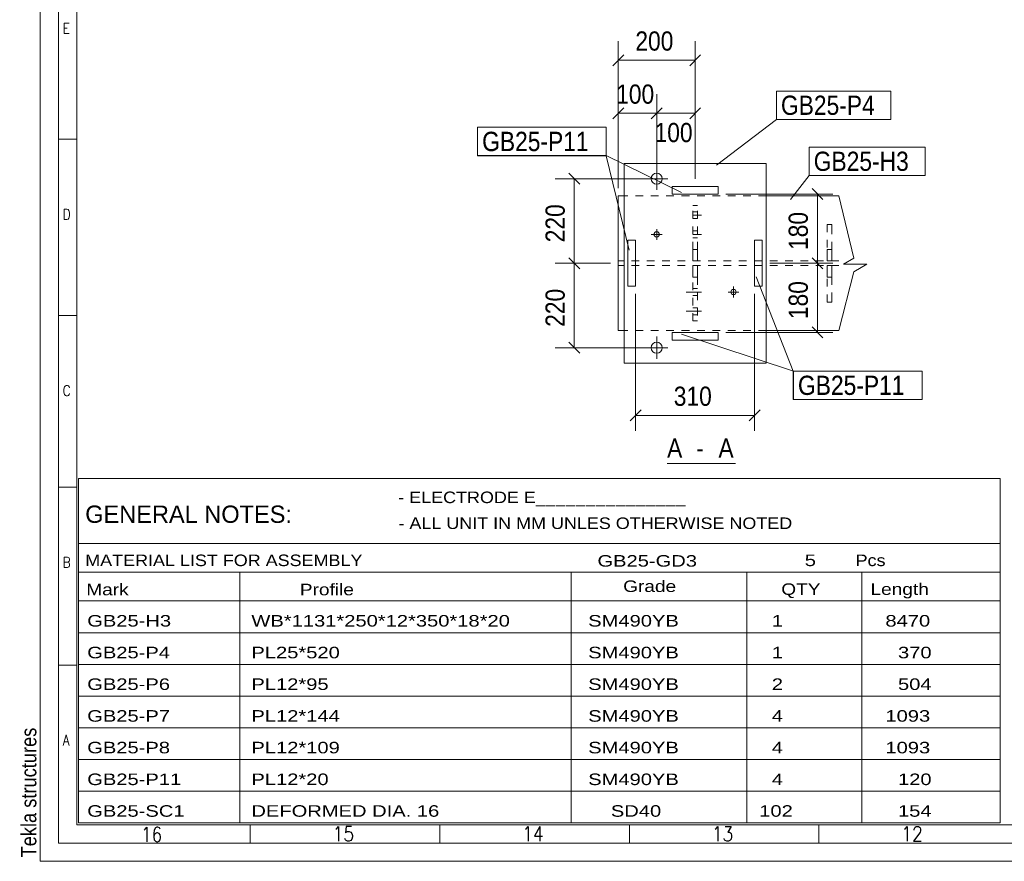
# Model space of a CAD drawing. Header units: millimetres. Extents: x 2 to 405, y 5 to 282.
# Tile 1 of 11: x 2 to 131, y 5 to 115. Entities that reach past the tile are written whole.
import ezdxf

# ---------------------------------------------------------------- set-up
doc = ezdxf.new("R2010")
doc.units = ezdxf.units.MM
for name, pattern in [('XKITLINE00', [0]), ('XKITLINE01', [4, 1, -1, 1, -1]), ('XKITLINE02', [4, 2, -2])]:
    doc.linetypes.add(name, pattern=pattern)
for name, color, linetype, lineweight in [('Bolt', 7, 'Continuous', 0), ('DrawingSheet', 5, 'Continuous', 0), ('GraphicObject', 6, 'Continuous', 0), ('OtherObjectType', 1, 'Continuous', 0), ('Part', 2, 'Continuous', 0), ('PartMark', 3, 'Continuous', 0), ('Z-DIMENSIONS', 1, 'Continuous', 0)]:
    doc.layers.add(name, color=color, linetype=linetype, lineweight=lineweight)
doc.styles.add('ARIAL', font='ARIAL.TTF')
doc.styles.add('ARIAL_NARROW', font='ARIALN.TTF')
doc.styles.add('ROMANS', font='ROMANS__.TTF')

# ---------------------------------------------------------------- blocks, each defined once
blk = doc.blocks.new('*A273')
at = {"layer": 'Part', "linetype": 'XKITLINE01', "lineweight": 0}
for p, q in [((108.08, 82.54), (107.48, 82.54)), ((107.48, 81.66), (107.48, 82.54)), ((108.08, 82.54), (108.08, 81.66)), ((107.48, 81.32), (107.48, 81.66)), ((107.48, 81.11), (107.48, 81.32)), ((107.48, 81.04), (107.48, 81.11)), ((107.48, 77.79), (107.48, 81.04)), ((107.48, 81.04), (108.08, 81.04)), ((108.08, 81.66), (108.08, 81.32)), ((108.08, 81.32), (108.08, 81.11)), ((108.08, 81.11), (108.08, 81.04)), ((108.08, 81.04), (108.08, 77.79)), ((107.48, 77.79), (107.48, 78.28)), ((108.08, 77.79), (108.08, 78.28)), ((108.08, 77.79), (107.48, 77.79)), ((108.08, 77.79), (108.08, 77.79))]:
    blk.add_line(p, q, dxfattribs=at)
blk = doc.blocks.new('*A274')
at = {"layer": 'Part', "linetype": 'XKITLINE01', "lineweight": 0}
for p, q in [((108.08, 87.89), (107.48, 87.89)), ((107.48, 87.89), (107.48, 84.64)), ((107.48, 87.4), (107.48, 87.89)), ((108.08, 87.4), (108.08, 87.89)), ((108.08, 84.64), (108.08, 87.89)), ((107.48, 84.64), (108.08, 84.64)), ((107.48, 84.56), (107.48, 84.64)), ((108.08, 84.64), (108.08, 84.56)), ((107.48, 84.35), (107.48, 84.56)), ((107.48, 84.02), (107.48, 84.35)), ((107.48, 83.14), (107.48, 84.02)), ((108.08, 84.56), (108.08, 84.35)), ((108.08, 84.35), (108.08, 84.02)), ((108.08, 84.02), (108.08, 83.14)), ((108.08, 83.14), (107.48, 83.14)), ((108.08, 83.14), (108.08, 83.14))]:
    blk.add_line(p, q, dxfattribs=at)
blk = doc.blocks.new('*A275')
at = {"layer": 'Part', "linetype": 'XKITLINE00', "lineweight": 0}
for p, q in [((87.28, 92.84), (87.28, 92.84)), ((87.28, 91.84), (87.28, 92.84)), ((93.28, 92.84), (87.28, 92.84)), ((93.28, 91.84), (93.28, 92.84)), ((87.28, 91.84), (87.28, 91.84)), ((93.28, 91.84), (87.28, 91.84))]:
    blk.add_line(p, q, dxfattribs=at)
at = {"layer": 'Part', "linetype": 'XKITLINE01', "lineweight": 0}
for p, q in [((87.28, 92.84), (87.28, 91.84)), ((93.28, 92.84), (93.28, 92.84)), ((93.28, 91.84), (93.28, 92.84)), ((93.28, 91.84), (93.28, 91.84))]:
    blk.add_line(p, q, dxfattribs=at)
blk = doc.blocks.new('*A276')
at = {"layer": 'Part', "linetype": 'XKITLINE00', "lineweight": 0}
for p, q in [((87.28, 72.84), (87.28, 73.84)), ((87.28, 73.84), (87.28, 73.84)), ((87.28, 73.84), (93.28, 73.84)), ((93.28, 73.84), (93.28, 72.84)), ((87.28, 72.84), (87.28, 72.84)), ((93.28, 72.84), (87.28, 72.84))]:
    blk.add_line(p, q, dxfattribs=at)
at = {"layer": 'Part', "linetype": 'XKITLINE01', "lineweight": 0}
for p, q in [((87.28, 73.84), (87.28, 72.84)), ((93.28, 73.84), (93.28, 73.84)), ((93.28, 73.84), (93.28, 72.84)), ((93.28, 72.84), (93.28, 72.84))]:
    blk.add_line(p, q, dxfattribs=at)
blk = doc.blocks.new('*A277')
at = {"layer": 'Part', "linetype": 'XKITLINE00', "lineweight": 0}
for p, q in [((98.03, 79.84), (98.03, 85.84)), ((98.03, 85.84), (98.03, 85.84)), ((99.03, 85.84), (98.03, 85.84)), ((99.03, 85.84), (99.03, 85.84)), ((99.03, 85.84), (99.03, 79.84)), ((98.03, 79.84), (98.03, 79.84)), ((99.03, 79.84), (98.03, 79.84)), ((99.03, 79.84), (99.03, 79.84))]:
    blk.add_line(p, q, dxfattribs=at)
at = {"layer": 'Part', "linetype": 'XKITLINE01', "lineweight": 0}
for p, q in [((98.03, 79.84), (98.03, 85.84)), ((99.03, 79.84), (99.03, 85.84)), ((99.03, 85.84), (99.03, 85.84))]:
    blk.add_line(p, q, dxfattribs=at)
blk = doc.blocks.new('*A278')
at = {"layer": 'Part', "linetype": 'XKITLINE00', "lineweight": 0}
for p, q in [((81.53, 79.84), (81.53, 85.84)), ((82.53, 85.84), (81.53, 85.84)), ((82.53, 79.84), (82.53, 85.84)), ((82.53, 85.84), (82.53, 85.84)), ((82.53, 79.84), (81.53, 79.84)), ((82.53, 79.84), (82.53, 79.84))]:
    blk.add_line(p, q, dxfattribs=at)
at = {"layer": 'Part', "linetype": 'XKITLINE01', "lineweight": 0}
for p, q in [((81.53, 79.84), (81.53, 85.84)), ((82.53, 79.84), (82.53, 85.84)), ((82.53, 85.84), (82.53, 85.84)), ((82.53, 79.84), (82.53, 79.84))]:
    blk.add_line(p, q, dxfattribs=at)
blk = doc.blocks.new('*A279')
at = {"layer": 'Part', "linetype": 'XKITLINE00', "lineweight": 0}
for p, q in [((99.53, 95.84), (81.03, 95.84)), ((81.03, 69.84), (81.03, 95.84)), ((99.53, 95.84), (99.53, 69.84)), ((99.53, 69.84), (81.03, 69.84)), ((99.53, 69.84), (99.53, 69.84))]:
    blk.add_line(p, q, dxfattribs=at)
at = {"layer": 'Part', "linetype": 'XKITLINE01', "lineweight": 0}
for p, q in [((81.03, 69.84), (81.03, 95.84)), ((99.53, 69.84), (99.53, 95.84)), ((99.53, 69.84), (99.53, 69.84))]:
    blk.add_line(p, q, dxfattribs=at)
blk = doc.blocks.new('*A280')
at = {"layer": 'Part', "linetype": 'XKITLINE01', "lineweight": 0}
for p, q in [((90.6, 82.54), (90, 82.54)), ((90, 82.07), (90, 82.54)), ((90, 81.66), (90, 82.07)), ((90.6, 82.54), (90.6, 82.07)), ((90.6, 82.07), (90.6, 81.66)), ((90, 81.32), (90, 81.66)), ((90, 81.11), (90, 81.32)), ((90, 81.04), (90, 81.11)), ((90, 75.34), (90, 81.04)), ((90, 81.04), (90.6, 81.04)), ((90.6, 81.66), (90.6, 81.32)), ((90.6, 81.32), (90.6, 81.11)), ((90.6, 81.11), (90.6, 81.04)), ((90.6, 81.04), (90.6, 75.34)), ((90, 75.34), (90, 75.34)), ((90.6, 75.34), (90, 75.34)), ((90.6, 75.34), (90.6, 75.34))]:
    blk.add_line(p, q, dxfattribs=at)
blk = doc.blocks.new('*A281')
at = {"layer": 'Part', "linetype": 'XKITLINE01', "lineweight": 0}
for p, q in [((90.6, 90.34), (90, 90.34)), ((90, 84.64), (90, 90.34)), ((90.6, 84.64), (90.6, 90.34)), ((90, 84.64), (90.6, 84.64)), ((90, 84.56), (90, 84.64)), ((90.6, 84.64), (90.6, 84.56)), ((90, 84.35), (90, 84.56)), ((90, 84.02), (90, 84.35)), ((90, 83.6), (90, 84.02)), ((90, 83.14), (90, 83.6)), ((90.6, 84.56), (90.6, 84.35)), ((90.6, 84.35), (90.6, 84.02)), ((90.6, 84.02), (90.6, 83.6)), ((90.6, 83.6), (90.6, 83.14)), ((90.6, 83.14), (90, 83.14)), ((90.6, 83.14), (90.6, 83.14))]:
    blk.add_line(p, q, dxfattribs=at)
blk = doc.blocks.new('*A282')
at = {"layer": 'Part', "linetype": 'XKITLINE00', "lineweight": 0}
for p, q in [((80.28, 74.09), (80.28, 91.59)), ((80.28, 91.59), (81.03, 91.59)), ((108.99, 91.59), (99.53, 91.59)), ((81.03, 74.09), (80.28, 74.09)), ((108.99, 74.09), (99.53, 74.09))]:
    blk.add_line(p, q, dxfattribs=at)
at = {"layer": 'Part', "linetype": 'XKITLINE01', "lineweight": 0}
for p, q in [((80.28, 91.59), (80.28, 91.59)), ((80.28, 83.14), (80.28, 91.59)), ((99.53, 91.59), (81.03, 91.59)), ((108.99, 83.14), (80.28, 83.14)), ((80.28, 82.54), (80.28, 82.54)), ((108.99, 82.54), (80.28, 82.54)), ((80.28, 82.54), (80.28, 74.09)), ((80.28, 74.09), (80.28, 74.09)), ((99.53, 74.09), (81.03, 74.09))]:
    blk.add_line(p, q, dxfattribs=at)
blk = doc.blocks.new('*A283')
at = {"layer": 'Bolt', "linetype": 'XKITLINE00', "lineweight": 0}
for p, q in [((85.28, 92.39), (85.28, 95.29)), ((83.83, 93.84), (86.73, 93.84)), ((85.28, 70.39), (85.28, 73.29)), ((83.83, 71.84), (86.73, 71.84))]:
    blk.add_line(p, q, dxfattribs=at)
for centre in [(85.28, 93.84), (85.28, 71.84)]:
    blk.add_circle(centre, 0.725, dxfattribs=at)
blk = doc.blocks.new('*A284')
at = {"layer": 'Bolt', "linetype": 'XKITLINE00', "lineweight": 0}
for p, q in [((85.28, 85.89), (85.28, 87.29)), ((84.58, 86.59), (85.98, 86.59)), ((95.28, 78.39), (95.28, 79.79)), ((94.58, 79.09), (95.98, 79.09))]:
    blk.add_line(p, q, dxfattribs=at)
for centre in [(85.28, 86.59), (95.28, 79.09)]:
    blk.add_circle(centre, 0.35, dxfattribs=at)
blk = doc.blocks.new('*A285')
at = {"layer": 'Bolt', "linetype": 'XKITLINE02', "lineweight": 0}
for p, q in [((90.6, 89.54), (90, 89.54)), ((91.1, 89.09), (90, 89.09)), ((90.6, 88.64), (90, 88.64)), ((90.6, 87.04), (90, 87.04)), ((91.1, 86.59), (90, 86.59)), ((90.6, 86.14), (90, 86.14))]:
    blk.add_line(p, q, dxfattribs=at)
blk = doc.blocks.new('*A286')
at = {"layer": 'Bolt', "linetype": 'XKITLINE02', "lineweight": 0}
for p, q in [((90.6, 79.54), (90, 79.54)), ((91.1, 79.09), (88.35, 79.09)), ((90.6, 78.64), (90, 78.64)), ((90.6, 77.04), (90, 77.04)), ((91.1, 76.59), (88.35, 76.59)), ((90.6, 76.14), (90, 76.14))]:
    blk.add_line(p, q, dxfattribs=at)
blk = doc.blocks.new('*A322')
at = {"layer": 'GraphicObject', "linetype": 'XKITLINE00', "lineweight": 0}
for p, q in [((108.99, 91.59), (110.94, 83.49)), ((110.94, 83.49), (109.59, 82.72)), ((109.59, 82.72), (112.66, 82.72)), ((112.66, 82.72), (110.94, 81.71)), ((110.94, 81.71), (108.99, 74.09))]:
    blk.add_line(p, q, dxfattribs=at)
blk = doc.blocks.new('*A323')
at = {"layer": 'DrawingSheet', "linetype": 'XKITLINE00', "lineweight": 0}
for p, q in [((5, 282), (5, 5)), ((5, 5), (405, 5))]:
    blk.add_line(p, q, dxfattribs=at)
at = {"layer": 'DrawingSheet', "style": 'ARIAL', "width": 0.85}
blk.add_text('Tekla structures', height=2, rotation=90, dxfattribs=at).set_placement((4.5, 5.5))
blk = doc.blocks.new('*A324')
at = {"layer": 'OtherObjectType', "linetype": 'XKITLINE00', "lineweight": 0}
for p, q in [((10, 54.81), (130, 54.81)), ((10, 46.38), (10, 54.81)), ((130, 54.81), (130, 46.38)), ((10, 46.38), (130, 46.38)), ((10, 46.38), (10, 42.63)), ((130, 46.38), (130, 42.63)), ((10, 42.63), (130, 42.63)), ((10, 42.63), (10, 38.88)), ((31, 42.63), (31, 38.88)), ((74.12, 42.63), (74.12, 38.88)), ((97, 42.63), (97, 38.88)), ((112, 42.63), (112, 38.88)), ((130, 42.63), (130, 38.88)), ((10, 38.88), (130, 38.88)), ((10, 38.88), (10, 34.75)), ((31, 38.88), (31, 34.75)), ((74.12, 38.88), (74.12, 34.75)), ((97, 38.88), (97, 34.75)), ((112, 38.88), (112, 34.75)), ((130, 38.88), (130, 34.75)), ((10, 34.75), (130, 34.75)), ((10, 34.75), (10, 30.63)), ((31, 34.75), (31, 30.63)), ((74.12, 34.75), (74.12, 30.63)), ((97, 34.75), (97, 30.63)), ((112, 34.75), (112, 30.63)), ((130, 34.75), (130, 30.63)), ((10, 30.63), (130, 30.63)), ((10, 30.63), (10, 26.5)), ((31, 30.63), (31, 26.5)), ((74.12, 30.63), (74.12, 26.5)), ((97, 30.63), (97, 26.5)), ((112, 30.63), (112, 26.5)), ((130, 30.63), (130, 26.5)), ((10, 26.5), (130, 26.5)), ((10, 26.5), (10, 22.38)), ((31, 26.5), (31, 22.38)), ((74.12, 26.5), (74.12, 22.38)), ((97, 26.5), (97, 22.38)), ((112, 26.5), (112, 22.38)), ((130, 26.5), (130, 22.38)), ((10, 22.38), (130, 22.38)), ((10, 22.38), (10, 18.25)), ((31, 22.38), (31, 18.25)), ((74.12, 22.38), (74.12, 18.25)), ((97, 22.38), (97, 18.25)), ((112, 22.38), (112, 18.25)), ((130, 22.38), (130, 18.25)), ((10, 18.25), (130, 18.25)), ((10, 18.25), (10, 14.13)), ((31, 18.25), (31, 14.13)), ((74.12, 18.25), (74.12, 14.13)), ((97, 18.25), (97, 14.13)), ((112, 18.25), (112, 14.13)), ((130, 18.25), (130, 14.13)), ((10, 14.13), (130, 14.13)), ((10, 14.13), (10, 10)), ((31, 14.13), (31, 10)), ((74.12, 14.13), (74.12, 10)), ((97, 14.13), (97, 10)), ((112, 14.13), (112, 10)), ((130, 14.13), (130, 10)), ((10, 10), (130, 10))]:
    blk.add_line(p, q, dxfattribs=at)
at = {"layer": 'OtherObjectType', "style": 'ARIAL_NARROW'}
for s, height, width, p in [('- ELECTRODE E_______________', 1.5, 1.36, (51.62, 51.62)), ('GENERAL NOTES:', 2.25, 1.19, (10.86, 49.05)), ('- ALL UNIT IN MM UNLES OTHERWISE NOTED', 1.5, 1.36, (51.65, 48.25)), ('MATERIAL LIST FOR ASSEMBLY', 1.5, 1.36, (10.86, 43.42)), ('GB25-GD3', 1.5, 1.525501, (77.56, 43.35)), ('5', 1.5, 1.525501, (104.56, 43.42)), ('Pcs', 1.5, 1.36, (111.18, 43.42)), ('Mark', 1.5, 1.445, (11, 39.62)), ('Profile', 1.5, 1.445, (38.81, 39.62)), ('Grade', 1.5, 1.445, (80.91, 40.05)), ('QTY', 1.5, 1.445, (101.5, 39.67)), ('Length', 1.5, 1.445, (113.12, 39.67)), ('GB25-H3', 1.5, 1.525501, (11.12, 35.55)), ('WB*1131*250*12*350*18*20', 1.5, 1.525501, (32.5, 35.55)), ('SM490YB', 1.5, 1.525501, (76.36, 35.55)), ('1', 1.5, 1.525501, (100.27, 35.55)), ('8470', 1.5, 1.525501, (115.06, 35.55)), ('GB25-P4', 1.5, 1.525501, (11.12, 31.42)), ('PL25*520', 1.5, 1.525501, (32.5, 31.42)), ('SM490YB', 1.5, 1.525501, (76.36, 31.42)), ('1', 1.5, 1.525501, (100.27, 31.42)), ('370', 1.5, 1.525501, (116.7, 31.42)), ('GB25-P6', 1.5, 1.525501, (11.12, 27.3)), ('PL12*95', 1.5, 1.525501, (32.5, 27.3)), ('SM490YB', 1.5, 1.525501, (76.36, 27.3)), ('2', 1.5, 1.525501, (100.27, 27.3)), ('504', 1.5, 1.525501, (116.7, 27.3)), ('GB25-P7', 1.5, 1.525501, (11.12, 23.17)), ('PL12*144', 1.5, 1.525501, (32.5, 23.17)), ('SM490YB', 1.5, 1.525501, (76.36, 23.17)), ('4', 1.5, 1.525501, (100.27, 23.17)), ('1093', 1.5, 1.525501, (115.06, 23.17)), ('GB25-P8', 1.5, 1.525501, (11.12, 19.05)), ('PL12*109', 1.5, 1.525501, (32.5, 19.05)), ('SM490YB', 1.5, 1.525501, (76.36, 19.05)), ('4', 1.5, 1.525501, (100.27, 19.05)), ('1093', 1.5, 1.525501, (115.06, 19.05)), ('GB25-P11', 1.5, 1.525501, (11.12, 14.92)), ('PL12*20', 1.5, 1.525501, (32.5, 14.92)), ('SM490YB', 1.5, 1.525501, (76.36, 14.92)), ('4', 1.5, 1.525501, (100.27, 14.92)), ('120', 1.5, 1.525501, (116.7, 14.92)), ('GB25-SC1', 1.5, 1.525501, (11.12, 10.8)), ('DEFORMED DIA. 16', 1.5, 1.525501, (32.5, 10.8)), ('SD40', 1.5, 1.525501, (79.31, 10.8)), ('102', 1.5, 1.525501, (98.63, 10.8)), ('154', 1.5, 1.525501, (116.7, 10.8))]:
    blk.add_text(s, height=height, dxfattribs=dict(at, width=width)).set_placement(p)
blk = doc.blocks.new('*A325')
at = {"layer": 'OtherObjectType', "linetype": 'XKITLINE00', "lineweight": 0}
for p, q in [((5, 282), (5, 5)), ((7.38, 7.38), (7.38, 279.62)), ((7.38, 7.38), (7.38, 279.62)), ((9.76, 277.24), (9.76, 9.76)), ((9.76, 98.97), (7.38, 98.97)), ((9.76, 76.03), (7.38, 76.03)), ((9.76, 53.69), (7.38, 53.69)), ((9.76, 30.53), (7.38, 30.53)), ((9.76, 9.76), (341.31, 9.76)), ((32.35, 7.38), (32.35, 9.76)), ((57.03, 9.76), (57.03, 7.38)), ((81.72, 9.76), (81.72, 7.38)), ((106.4, 9.76), (106.4, 7.38)), ((402.79, 7.38), (7.38, 7.38)), ((5, 5), (66.4, 5)), ((7.38, 5), (5, 5)), ((5, 5), (405, 5))]:
    blk.add_line(p, q, dxfattribs=at)
at = {"layer": 'OtherObjectType', "style": 'ROMANS', "width": 0.85}
for s, height, p in [('E', 1.36, (7.93, 112.73)), ('D', 1.36, (7.93, 88.52)), ('C', 1.36, (7.93, 65.58)), ('B', 1.36, (7.93, 43.24)), ('A', 1.36, (7.93, 20.08)), ('16', 1.903, (18.12, 7.53)), ('15', 1.903, (43.09, 7.62)), ('14', 1.903, (67.77, 7.62)), ('13', 1.903, (92.46, 7.62)), ('12', 1.903, (117.14, 7.62))]:
    blk.add_text(s, height=height, dxfattribs=at).set_placement(p)
blk = doc.blocks.new('*A422')
at = {"layer": 'Z-DIMENSIONS', "linetype": 'XKITLINE00', "lineweight": 0}
for p, q in [((84.28, 93.84), (72.05, 93.84)), ((73.84, 94.55), (75.26, 93.13)), ((74.55, 82.84), (74.55, 93.84)), ((73.84, 83.55), (75.26, 82.13)), ((79.28, 82.84), (72.05, 82.84))]:
    blk.add_line(p, q, dxfattribs=at)
at = {"layer": 'Z-DIMENSIONS'}
for p in [(74.55, 93.84), (74.55, 82.84)]:
    blk.add_point(p, dxfattribs=at)
at = {"layer": 'Z-DIMENSIONS', "style": 'ARIAL', "width": 0.85}
blk.add_text('220', height=2.5, rotation=90.0002, dxfattribs=at).set_placement((73.3, 85.56))
blk = doc.blocks.new('*A423')
at = {"layer": 'Z-DIMENSIONS', "linetype": 'XKITLINE00', "lineweight": 0}
for p, q in [((80.28, 92.59), (80.28, 111.76)), ((90.28, 93.84), (90.28, 111.76)), ((80.99, 109.96), (79.58, 108.55)), ((80.28, 109.26), (90.28, 109.26)), ((90.99, 109.96), (89.58, 108.55))]:
    blk.add_line(p, q, dxfattribs=at)
at = {"layer": 'Z-DIMENSIONS'}
for p in [(80.28, 109.26), (90.28, 109.26)]:
    blk.add_point(p, dxfattribs=at)
at = {"layer": 'Z-DIMENSIONS', "style": 'ARIAL', "width": 0.85}
blk.add_text('200', height=2.5, dxfattribs=at).set_placement((82.5, 110.51))
blk = doc.blocks.new('*A424')
at = {"layer": 'Z-DIMENSIONS', "linetype": 'XKITLINE00', "lineweight": 0}
for p, q in [((80.28, 92.59), (80.28, 104.85)), ((85.28, 94.84), (85.28, 104.85)), ((80.99, 103.06), (79.57, 101.64)), ((85.99, 103.06), (84.58, 101.64)), ((80.28, 102.35), (85.28, 102.35))]:
    blk.add_line(p, q, dxfattribs=at)
at = {"layer": 'Z-DIMENSIONS'}
for p in [(80.28, 102.35), (85.28, 102.35)]:
    blk.add_point(p, dxfattribs=at)
at = {"layer": 'Z-DIMENSIONS', "style": 'ARIAL', "width": 0.85}
blk.add_text('100', height=2.5, dxfattribs=at).set_placement((80, 103.6))
blk = doc.blocks.new('*A425')
at = {"layer": 'Z-DIMENSIONS', "linetype": 'XKITLINE00', "lineweight": 0}
for p, q in [((85.28, 94.84), (85.28, 104.35)), ((90.28, 93.84), (90.28, 104.35)), ((85.99, 103.06), (84.58, 101.64)), ((90.99, 103.06), (89.58, 101.64)), ((85.28, 102.35), (90.28, 102.35))]:
    blk.add_line(p, q, dxfattribs=at)
at = {"layer": 'Z-DIMENSIONS'}
for p in [(85.28, 102.35), (90.28, 102.35)]:
    blk.add_point(p, dxfattribs=at)
at = {"layer": 'Z-DIMENSIONS', "style": 'ARIAL', "width": 0.85}
blk.add_text('100', height=2.5, dxfattribs=at).set_placement((85, 98.6))
blk = doc.blocks.new('*A426')
at = {"layer": 'Z-DIMENSIONS', "linetype": 'XKITLINE00', "lineweight": 0}
for p, q in [((82.53, 78.84), (82.53, 61.03)), ((98.03, 78.84), (98.03, 61.03)), ((83.24, 63.74), (81.83, 62.33)), ((82.53, 63.03), (98.03, 63.03)), ((98.74, 63.74), (97.33, 62.33))]:
    blk.add_line(p, q, dxfattribs=at)
at = {"layer": 'Z-DIMENSIONS'}
for p in [(82.53, 63.03), (98.03, 63.03)]:
    blk.add_point(p, dxfattribs=at)
at = {"layer": 'Z-DIMENSIONS', "style": 'ARIAL', "width": 0.85}
blk.add_text('310', height=2.5, dxfattribs=at).set_placement((87.5, 64.28))
blk = doc.blocks.new('*A427')
at = {"layer": 'Z-DIMENSIONS', "linetype": 'XKITLINE00', "lineweight": 0}
for p, q in [((73.84, 83.55), (75.26, 82.13)), ((79.28, 82.84), (72.05, 82.84)), ((74.55, 71.84), (74.55, 82.84)), ((84.28, 71.84), (72.05, 71.84)), ((73.84, 72.55), (75.26, 71.13))]:
    blk.add_line(p, q, dxfattribs=at)
at = {"layer": 'Z-DIMENSIONS'}
for p in [(74.55, 82.84), (74.55, 71.84)]:
    blk.add_point(p, dxfattribs=at)
at = {"layer": 'Z-DIMENSIONS', "style": 'ARIAL', "width": 0.85}
blk.add_text('220', height=2.5, rotation=90.0002, dxfattribs=at).set_placement((73.3, 74.56))
blk = doc.blocks.new('*A428')
at = {"layer": 'Z-DIMENSIONS', "linetype": 'XKITLINE00', "lineweight": 0}
for p, q in [((105.51, 92.55), (106.92, 91.13)), ((94.28, 91.84), (108.21, 91.84)), ((106.21, 82.84), (106.21, 91.84)), ((105.51, 83.55), (106.92, 82.13)), ((100.03, 82.84), (108.21, 82.84))]:
    blk.add_line(p, q, dxfattribs=at)
at = {"layer": 'Z-DIMENSIONS'}
for p in [(106.21, 91.84), (106.21, 82.84)]:
    blk.add_point(p, dxfattribs=at)
at = {"layer": 'Z-DIMENSIONS', "style": 'ARIAL', "width": 0.85}
blk.add_text('180', height=2.5, rotation=90.0002, dxfattribs=at).set_placement((104.96, 84.56))
blk = doc.blocks.new('*A429')
at = {"layer": 'Z-DIMENSIONS', "linetype": 'XKITLINE00', "lineweight": 0}
for p, q in [((105.51, 83.55), (106.92, 82.13)), ((100.03, 82.84), (108.21, 82.84)), ((106.21, 73.84), (106.21, 82.84)), ((105.51, 74.55), (106.92, 73.13)), ((94.28, 73.84), (108.21, 73.84))]:
    blk.add_line(p, q, dxfattribs=at)
at = {"layer": 'Z-DIMENSIONS'}
for p in [(106.21, 82.84), (106.21, 73.84)]:
    blk.add_point(p, dxfattribs=at)
at = {"layer": 'Z-DIMENSIONS', "style": 'ARIAL', "width": 0.85}
blk.add_text('180', height=2.5, rotation=90.0002, dxfattribs=at).set_placement((104.96, 75.56))
blk = doc.blocks.new('*A430')
at = {"layer": 'PartMark', "linetype": 'XKITLINE00', "lineweight": 0}
for p, q in [((61.95, 100.55), (78.71, 100.55)), ((61.95, 96.85), (61.95, 100.55)), ((78.71, 96.85), (78.71, 100.55)), ((61.95, 96.85), (78.71, 96.85)), ((88.5, 92.05), (78.71, 96.85))]:
    blk.add_line(p, q, dxfattribs=at)
at = {"layer": 'PartMark', "style": 'ARIAL', "width": 0.85}
blk.add_text('GB25-P11', height=2.5, dxfattribs=at).set_placement((62.55, 97.45))
blk = doc.blocks.new('*A431')
at = {"layer": 'PartMark', "linetype": 'XKITLINE00', "lineweight": 0}
for p, q in [((88.5, 73.62), (103.09, 68.8)), ((103.09, 68.8), (119.86, 68.8)), ((103.09, 65.1), (103.09, 68.8)), ((119.86, 65.1), (119.86, 68.8)), ((103.09, 65.1), (119.86, 65.1))]:
    blk.add_line(p, q, dxfattribs=at)
at = {"layer": 'PartMark', "style": 'ARIAL', "width": 0.85}
blk.add_text('GB25-P11', height=2.5, dxfattribs=at).set_placement((103.69, 65.7))
blk = doc.blocks.new('*A432')
at = {"layer": 'PartMark', "linetype": 'XKITLINE00', "lineweight": 0}
for p, q in [((98.25, 81.05), (103.07, 68.8)), ((103.07, 68.8), (119.84, 68.8)), ((103.07, 65.1), (103.07, 68.8)), ((119.84, 65.1), (119.84, 68.8)), ((103.07, 65.1), (119.84, 65.1))]:
    blk.add_line(p, q, dxfattribs=at)
at = {"layer": 'PartMark', "style": 'ARIAL', "width": 0.85}
blk.add_text('GB25-P11', height=2.5, dxfattribs=at).set_placement((103.67, 65.7))
blk = doc.blocks.new('*A433')
at = {"layer": 'PartMark', "linetype": 'XKITLINE00', "lineweight": 0}
for p, q in [((61.95, 100.53), (78.71, 100.53)), ((61.95, 96.83), (61.95, 100.53)), ((78.71, 96.83), (78.71, 100.53)), ((61.95, 96.83), (78.71, 96.83)), ((81.68, 84.53), (78.71, 96.83))]:
    blk.add_line(p, q, dxfattribs=at)
at = {"layer": 'PartMark', "style": 'ARIAL', "width": 0.85}
blk.add_text('GB25-P11', height=2.5, dxfattribs=at).set_placement((62.55, 97.43))
blk = doc.blocks.new('*A434')
at = {"layer": 'PartMark', "linetype": 'XKITLINE00', "lineweight": 0}
for p, q in [((100.86, 105.25), (115.77, 105.25)), ((100.86, 101.55), (100.86, 105.25)), ((115.77, 101.55), (115.77, 105.25)), ((93.08, 95.62), (100.86, 101.55)), ((100.86, 101.55), (115.77, 101.55))]:
    blk.add_line(p, q, dxfattribs=at)
at = {"layer": 'PartMark', "style": 'ARIAL', "width": 0.85}
blk.add_text('GB25-P4', height=2.5, dxfattribs=at).set_placement((101.46, 102.15))
blk = doc.blocks.new('*A435')
at = {"layer": 'PartMark', "linetype": 'XKITLINE00', "lineweight": 0}
for p, q in [((105.13, 97.96), (120.23, 97.96)), ((105.13, 94.26), (105.13, 97.96)), ((120.23, 94.26), (120.23, 97.96)), ((102.71, 91.15), (105.13, 94.26)), ((105.13, 94.26), (120.23, 94.26))]:
    blk.add_line(p, q, dxfattribs=at)
at = {"layer": 'PartMark', "style": 'ARIAL', "width": 0.85}
blk.add_text('GB25-H3', height=2.5, dxfattribs=at).set_placement((105.73, 94.86))
blk = doc.blocks.new('*A436')
at = {"layer": 'OtherObjectType', "linetype": 'XKITLINE00', "lineweight": 0}
blk.add_line((86.63, 56.78), (95.54, 56.78), dxfattribs=at)
at = {"layer": 'OtherObjectType', "style": 'ARIAL', "width": 0.85}
for s, p in [('A', (86.63, 57.53)), ('A', (93.32, 57.53)), (' - ', (89.6, 57.53))]:
    blk.add_text(s, height=2.5, dxfattribs=at).set_placement(p)

msp = doc.modelspace()

# ---------------------------------------------------------------- block references
at = {"lineweight": 0}
for name in ['*A323', '*A325', '*A423', '*A424', '*A434', '*A425', '*A430', '*A433', '*A435', '*A279', '*A283', '*A422', '*A275', '*A428', '*A282', '*A322', '*A281', '*A285', '*A284', '*A274', '*A278', '*A277', '*A427', '*A429', '*A280', '*A273', '*A432', '*A286', '*A426', '*A276', '*A431', '*A436', '*A324']:
    msp.add_blockref(name, (0, 0), dxfattribs=at)

doc.saveas('drawing.dxf')
